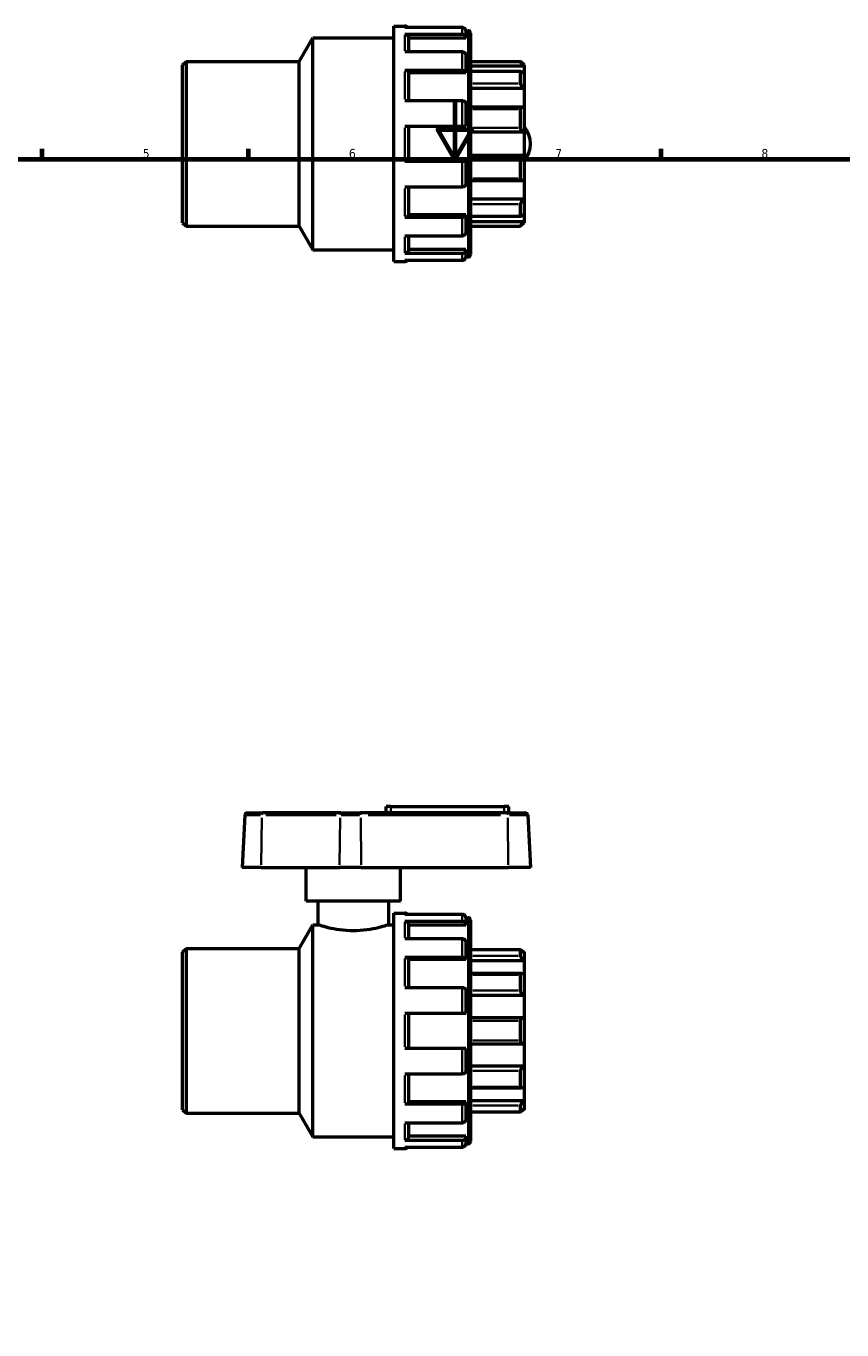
# Model space of a CAD drawing. Header units: millimetres. Extents: x 0 to 900, y -256 to 619.
# Tile 3 of 4: x 275 to 552, y 176 to 619. Entities that reach past the tile are written whole.
import ezdxf

# ---------------------------------------------------------------- set-up
doc = ezdxf.new("R2010")
doc.units = ezdxf.units.MM
for name, color, linetype, lineweight in [('Border (ANSI)', 7, 'Continuous', 70), ('Visible (ANSI)', 7, 'Continuous', 50), ('Visible Narrow (ANSI)', 7, 'Continuous', 35)]:
    doc.layers.add(name, color=color, linetype=linetype, lineweight=lineweight)
doc.styles.add('Note Text (ANSI)', font='tahoma.ttf')

# ---------------------------------------------------------------- blocks, each defined once
blk = doc.blocks.new('Borders Default Border')
at = {"layer": 'Border (ANSI)'}
for p, q in [((280.33, 574), (280.33, 577.45)), ((350.42, 574), (350.42, 577.45)), ((490.58, 574), (490.58, 577.45))]:
    blk.add_line(p, q, dxfattribs=at)
at = {"layer": 'Border (ANSI)', "flags": 128}
for points in [[(420.5, 594), (420.5, 574), (414.73, 584), (426.27, 584), (420.5, 574)], [(20, 20), (20, 574), (821, 574), (821, 20), (20, 20)]]:
    blk.add_lwpolyline(points, dxfattribs=at)
at = {"layer": 'Border (ANSI)', "char_height": 3.05, "attachment_point": 7, "style": 'Note Text (ANSI)'}
for s, insert in [('5', (314.48, 574.34)), ('6', (384.49, 574.34)), ('7', (454.6, 574.4)), ('8', (524.63, 574.33))]:
    blk.add_mtext(s, dxfattribs=dict(at, insert=insert))

msp = doc.modelspace()

# ---------------------------------------------------------------- linework, layer by layer
at = {"layer": 'Visible (ANSI)'}
for p, q in [((399.773, 539.162), (399.773, 619.162)), ((399.773, 619.162), (403.473, 619.162)), ((422.973, 618.71), (403.473, 618.71)), ((403.473, 616.411), (422.973, 616.411)), ((424.171, 617.562), (424.973, 617.562)), ((424.173, 617.496), (424.173, 615.36)), ((425.773, 616.762), (425.773, 541.562)), ((367.554, 607.162), (372.173, 615.162)), ((372.173, 543.162), (372.173, 615.162)), ((372.173, 615.162), (399.773, 615.162)), ((404.673, 615.36), (404.673, 610.411)), ((424.173, 615.009), (404.673, 615.009)), ((424.173, 615.36), (424.173, 615.009)), ((327.973, 605.962), (329.173, 607.162)), ((329.173, 607.162), (329.173, 551.162)), ((329.173, 607.162), (367.554, 607.162)), ((367.554, 551.162), (367.554, 607.162)), ((422.973, 610.411), (403.473, 610.411)), ((424.173, 609.36), (424.173, 603.525)), ((425.773, 607.162), (442.773, 607.162)), ((442.773, 606.962), (442.773, 607.162)), ((443.973, 605.962), (442.773, 607.162)), ((327.973, 552.362), (327.973, 605.962)), ((403.473, 604.132), (422.973, 604.132)), ((404.673, 603.525), (404.673, 593.74)), ((424.173, 603.323), (404.673, 603.323)), ((424.173, 603.525), (424.173, 603.323)), ((443.973, 605.601), (425.773, 605.601)), ((442.919, 603.768), (425.773, 603.768)), ((442.773, 599.69), (442.773, 603.616)), ((443.973, 605.962), (443.973, 605.601)), ((443.973, 605.601), (443.973, 603.129)), ((443.973, 603.129), (443.973, 597.975)), ((443.973, 597.975), (425.773, 597.975)), ((443.973, 597.975), (443.973, 591.502)), ((422.973, 593.74), (403.473, 593.74)), ((424.173, 593.133), (424.173, 585.162)), ((443.447, 591.625), (425.773, 591.625)), ((442.773, 584.577), (442.773, 590.929)), ((443.973, 591.502), (443.973, 583.162)), ((403.473, 585.162), (422.973, 585.162)), ((404.673, 585.162), (404.673, 573.162)), ((443.973, 583.162), (425.773, 583.162)), ((443.973, 583.162), (443.973, 575.162)), ((422.973, 573.162), (403.473, 573.162)), ((424.173, 573.162), (424.173, 565.192)), ((443.973, 575.162), (425.773, 575.162)), ((442.773, 567.395), (442.773, 573.748)), ((443.973, 575.162), (443.973, 566.822)), ((403.473, 564.585), (422.973, 564.585)), ((404.673, 564.585), (404.673, 554.8)), ((425.773, 566.7), (443.447, 566.7)), ((443.973, 566.822), (443.973, 560.35)), ((443.973, 560.35), (425.773, 560.35)), ((442.773, 554.708), (442.773, 558.635)), ((443.973, 560.35), (443.973, 555.196)), ((422.973, 554.192), (403.473, 554.192)), ((424.173, 555.002), (404.673, 555.002)), ((424.173, 555.002), (424.173, 554.8)), ((424.173, 554.8), (424.173, 548.965)), ((425.773, 554.556), (442.919, 554.556)), ((443.973, 555.196), (443.973, 552.723)), ((327.973, 552.362), (329.173, 551.162)), ((329.173, 551.162), (367.554, 551.162)), ((367.554, 551.162), (372.173, 543.162)), ((443.973, 552.723), (425.773, 552.723)), ((425.773, 551.162), (442.773, 551.162)), ((443.973, 552.362), (442.773, 551.162)), ((442.773, 551.162), (442.773, 551.362)), ((443.973, 552.723), (443.973, 552.362)), ((403.473, 547.913), (422.973, 547.913)), ((404.673, 547.913), (404.673, 542.965)), ((372.173, 543.162), (399.773, 543.162)), ((422.973, 541.913), (403.473, 541.913)), ((424.173, 543.315), (404.673, 543.315)), ((424.171, 540.762), (424.973, 540.762)), ((424.173, 543.315), (424.173, 542.965)), ((424.173, 542.965), (424.173, 540.829)), ((399.773, 539.162), (403.473, 539.162)), ((403.473, 539.615), (422.973, 539.615)), ((349.133, 351.149), (348.203, 333.407)), ((349.932, 351.907), (355.161, 351.907)), ((381.739, 351.907), (355.161, 351.907)), ((381.739, 351.907), (388.354, 351.907)), ((438.304, 351.907), (388.354, 351.907)), ((398.773, 354.127), (397.173, 354.127)), ((397.173, 351.907), (397.173, 354.127)), ((398.773, 354.127), (437.173, 354.127)), ((438.773, 354.127), (437.173, 354.127)), ((438.304, 351.907), (444.414, 351.907)), ((438.773, 351.907), (438.773, 354.127)), ((445.213, 351.149), (446.142, 333.407)), ((354.681, 333.407), (348.203, 333.407)), ((354.681, 333.407), (381.259, 333.407)), ((369.973, 321.907), (369.973, 333.407)), ((388.624, 333.407), (381.259, 333.407)), ((388.624, 333.407), (438.574, 333.407)), ((401.973, 321.907), (401.973, 333.407)), ((446.142, 333.407), (438.574, 333.407)), ((401.973, 321.907), (369.973, 321.907)), ((373.973, 321.907), (373.973, 313.907)), ((397.973, 321.907), (397.973, 313.907)), ((399.773, 237.907), (399.773, 317.907)), ((399.773, 317.907), (403.473, 317.907)), ((422.973, 317.455), (403.473, 317.455)), ((403.473, 315.156), (422.973, 315.156)), ((424.171, 316.307), (424.973, 316.307)), ((424.173, 316.241), (424.173, 314.105)), ((425.773, 315.507), (425.773, 240.307)), ((367.554, 305.907), (372.173, 313.907)), ((372.173, 241.907), (372.173, 313.907)), ((372.173, 313.907), (373.973, 313.907)), ((397.973, 313.907), (399.773, 313.907)), ((404.673, 314.105), (404.673, 309.156)), ((424.173, 313.754), (404.673, 313.754)), ((424.173, 314.105), (424.173, 313.754)), ((327.973, 304.707), (329.173, 305.907)), ((329.173, 305.907), (329.173, 249.907)), ((329.173, 305.907), (367.554, 305.907)), ((367.554, 249.907), (367.554, 305.907)), ((422.973, 309.156), (403.473, 309.156)), ((424.173, 308.105), (424.173, 302.27)), ((327.973, 251.107), (327.973, 304.707)), ((403.473, 302.877), (422.973, 302.877)), ((404.673, 302.27), (404.673, 292.485)), ((424.173, 302.068), (404.673, 302.068)), ((424.173, 302.27), (424.173, 302.068)), ((442.794, 305.402), (425.773, 305.402)), ((443.973, 301.697), (425.773, 301.697)), ((442.773, 303.315), (442.773, 305.379)), ((443.973, 304.707), (443.662, 304.707)), ((443.973, 304.707), (443.973, 304.407)), ((443.973, 304.407), (443.973, 301.697)), ((443.973, 301.697), (443.973, 296.995)), ((443.143, 297.334), (425.773, 297.334)), ((442.773, 291.546), (442.773, 296.95)), ((443.973, 296.995), (443.973, 289.9)), ((422.973, 292.485), (403.473, 292.485)), ((424.173, 291.878), (424.173, 283.907)), ((443.973, 289.9), (425.773, 289.9)), ((443.973, 289.9), (443.973, 282.292)), ((403.473, 283.907), (422.973, 283.907)), ((404.673, 283.907), (404.673, 271.907)), ((443.803, 282.304), (425.773, 282.304)), ((442.773, 274.567), (442.773, 281.247)), ((443.973, 282.292), (443.973, 273.523)), ((422.973, 271.907), (403.473, 271.907)), ((424.173, 271.907), (424.173, 263.937)), ((425.773, 273.511), (443.803, 273.511)), ((443.973, 273.523), (443.973, 265.914)), ((443.973, 265.914), (425.773, 265.914)), ((443.973, 265.914), (443.973, 258.82)), ((403.473, 263.33), (422.973, 263.33)), ((404.673, 263.33), (404.673, 253.545)), ((442.773, 258.865), (442.773, 264.269)), ((425.773, 258.481), (443.143, 258.481)), ((443.973, 258.82), (443.973, 254.117)), ((422.973, 252.937), (403.473, 252.937)), ((424.173, 253.747), (404.673, 253.747)), ((424.173, 253.747), (424.173, 253.545)), ((424.173, 253.545), (424.173, 247.71)), ((443.973, 254.117), (425.773, 254.117)), ((442.773, 250.436), (442.773, 252.5)), ((443.973, 254.117), (443.973, 251.408)), ((327.973, 251.107), (329.173, 249.907)), ((329.173, 249.907), (367.554, 249.907)), ((367.554, 249.907), (372.173, 241.907)), ((425.773, 250.413), (442.794, 250.413)), ((443.973, 251.107), (443.662, 251.107)), ((443.973, 251.408), (443.973, 251.107)), ((403.473, 246.658), (422.973, 246.658)), ((404.673, 246.658), (404.673, 241.71)), ((372.173, 241.907), (399.773, 241.907)), ((422.973, 240.658), (403.473, 240.658)), ((424.173, 242.06), (404.673, 242.06)), ((424.171, 239.507), (424.973, 239.507)), ((424.173, 242.06), (424.173, 241.71)), ((424.173, 241.71), (424.173, 239.574)), ((399.773, 237.907), (403.473, 237.907)), ((403.473, 238.36), (422.973, 238.36))]:
    msp.add_line(p, q, dxfattribs=at)
for centre, radius, start, end in [((403.473, 617.962), 1.2, 38.52577, 90), ((424.973, 616.762), 0.8, 0, 90), ((437.173, 579.162), 8.97, 319.29883, 40.70117), ((424.973, 541.562), 0.8, 270, 0), ((403.473, 540.362), 1.2, 270, 321.47423), ((349.932, 351.107), 0.8, 90, 177), ((444.414, 351.107), 0.8, 3, 90), ((403.473, 316.707), 1.2, 38.52577, 90), ((424.973, 315.507), 0.8, 0, 90), ((424.973, 240.307), 0.8, 270, 0), ((403.473, 239.107), 1.2, 270, 321.47423)]:
    msp.add_arc(centre, radius, start, end, dxfattribs=at)
for points, knots in [([(403.473, 616.411), (403.62, 616.411), (403.794, 616.381), (404.067, 616.283), (404.215, 616.196), (404.425, 616.013), (404.524, 615.884), (404.638, 615.644), (404.673, 615.49), (404.673, 615.36)], [0, 0, 0, 0, 0.0442644, 0.0442644, 0.08878739, 0.08878739, 0.13363513, 0.13363513, 0.17877072, 0.17877072, 0.17877072, 0.17877072]), ([(424.173, 617.496), (424.173, 617.646), (424.138, 617.823), (424.024, 618.101), (423.925, 618.25), (423.715, 618.462), (423.567, 618.561), (423.294, 618.675), (423.12, 618.71), (422.973, 618.71)], [-0.17877072, -0.17877072, -0.17877072, -0.17877072, -0.13363513, -0.13363513, -0.08878739, -0.08878739, -0.0442644, -0.0442644, 0, 0, 0, 0]), ([(422.973, 616.411), (423.12, 616.411), (423.294, 616.381), (423.567, 616.283), (423.715, 616.196), (423.925, 616.013), (424.024, 615.884), (424.138, 615.644), (424.173, 615.49), (424.173, 615.36)], [0, 0, 0, 0, 0.0442644, 0.0442644, 0.08878739, 0.08878739, 0.13363513, 0.13363513, 0.17877072, 0.17877072, 0.17877072, 0.17877072]), ([(424.173, 609.36), (424.173, 609.49), (424.138, 609.644), (424.024, 609.884), (423.925, 610.013), (423.715, 610.196), (423.567, 610.283), (423.294, 610.381), (423.12, 610.411), (422.973, 610.411)], [-0.17877072, -0.17877072, -0.17877072, -0.17877072, -0.13363513, -0.13363513, -0.08878739, -0.08878739, -0.0442644, -0.0442644, 0, 0, 0, 0]), ([(443.973, 605.601), (443.834, 605.739), (443.685, 605.89), (443.392, 606.198), (443.249, 606.355), (443.032, 606.602), (442.939, 606.714), (442.842, 606.841), (442.816, 606.877), (442.782, 606.933), (442.773, 606.952), (442.773, 606.962)], [0.4314737, 0.4314737, 0.4314737, 0.4314737, 0.48979142, 0.48979142, 0.55189142, 0.55189142, 0.6029303, 0.6029303, 0.62844974, 0.62844974, 0.65396918, 0.65396918, 0.65396918, 0.65396918]), ([(403.473, 604.132), (403.62, 604.132), (403.794, 604.115), (404.067, 604.058), (404.215, 604.008), (404.425, 603.902), (404.524, 603.828), (404.638, 603.689), (404.673, 603.6), (404.673, 603.525)], [0, 0, 0, 0, 0.0442644, 0.0442644, 0.08878739, 0.08878739, 0.13363513, 0.13363513, 0.17877072, 0.17877072, 0.17877072, 0.17877072]), ([(422.973, 604.132), (423.12, 604.132), (423.294, 604.115), (423.567, 604.058), (423.715, 604.008), (423.925, 603.902), (424.024, 603.828), (424.138, 603.689), (424.173, 603.6), (424.173, 603.525)], [0, 0, 0, 0, 0.0442644, 0.0442644, 0.08878739, 0.08878739, 0.13363513, 0.13363513, 0.17877072, 0.17877072, 0.17877072, 0.17877072]), ([(442.773, 603.616), (442.773, 603.658), (442.782, 603.691), (442.816, 603.741), (442.842, 603.757), (442.939, 603.778), (443.032, 603.756), (443.249, 603.665), (443.392, 603.58), (443.685, 603.372), (443.834, 603.252), (443.973, 603.129)], [0.22627776, 0.22627776, 0.22627776, 0.22627776, 0.2517972, 0.2517972, 0.27731664, 0.27731664, 0.32835552, 0.32835552, 0.39045553, 0.39045553, 0.44877324, 0.44877324, 0.44877324, 0.44877324]), ([(443.973, 597.975), (443.834, 598.074), (443.685, 598.199), (443.392, 598.49), (443.249, 598.659), (443.032, 598.968), (442.939, 599.126), (442.842, 599.353), (442.816, 599.428), (442.782, 599.567), (442.773, 599.632), (442.773, 599.69)], [0.4314737, 0.4314737, 0.4314737, 0.4314737, 0.48979142, 0.48979142, 0.55189142, 0.55189142, 0.6029303, 0.6029303, 0.62844974, 0.62844974, 0.65396918, 0.65396918, 0.65396918, 0.65396918]), ([(424.173, 593.133), (424.173, 593.208), (424.138, 593.297), (424.024, 593.435), (423.925, 593.51), (423.715, 593.616), (423.567, 593.666), (423.294, 593.722), (423.12, 593.74), (422.973, 593.74)], [-0.17877072, -0.17877072, -0.17877072, -0.17877072, -0.13363513, -0.13363513, -0.08878739, -0.08878739, -0.0442644, -0.0442644, 0, 0, 0, 0]), ([(442.773, 590.929), (442.773, 591.007), (442.782, 591.081), (442.816, 591.216), (442.842, 591.278), (442.939, 591.44), (443.032, 591.516), (443.249, 591.615), (443.392, 591.635), (443.685, 591.607), (443.834, 591.564), (443.973, 591.502)], [0.22627776, 0.22627776, 0.22627776, 0.22627776, 0.2517972, 0.2517972, 0.27731664, 0.27731664, 0.32835552, 0.32835552, 0.39045553, 0.39045553, 0.44877324, 0.44877324, 0.44877324, 0.44877324]), ([(422.973, 585.162), (423.12, 585.162), (423.294, 585.162), (423.567, 585.162), (423.715, 585.162), (423.925, 585.162), (424.024, 585.162), (424.138, 585.162), (424.173, 585.162), (424.173, 585.162)], [0, 0, 0, 0, 0.0442644, 0.0442644, 0.08878739, 0.08878739, 0.13363513, 0.13363513, 0.17877072, 0.17877072, 0.17877072, 0.17877072]), ([(443.973, 583.162), (443.834, 583.186), (443.685, 583.236), (443.392, 583.399), (443.249, 583.515), (443.032, 583.768), (442.939, 583.913), (442.842, 584.153), (442.816, 584.237), (442.782, 584.407), (442.773, 584.493), (442.773, 584.577)], [0.4314737, 0.4314737, 0.4314737, 0.4314737, 0.48979142, 0.48979142, 0.55189142, 0.55189142, 0.6029303, 0.6029303, 0.62844974, 0.62844974, 0.65396918, 0.65396918, 0.65396918, 0.65396918]), ([(424.173, 573.162), (424.173, 573.162), (424.138, 573.162), (424.024, 573.162), (423.925, 573.162), (423.715, 573.162), (423.567, 573.162), (423.294, 573.162), (423.12, 573.162), (422.973, 573.162)], [-0.17877072, -0.17877072, -0.17877072, -0.17877072, -0.13363513, -0.13363513, -0.08878739, -0.08878739, -0.0442644, -0.0442644, 0, 0, 0, 0]), ([(442.773, 573.748), (442.773, 573.831), (442.782, 573.917), (442.816, 574.087), (442.842, 574.172), (442.939, 574.412), (443.032, 574.557), (443.249, 574.809), (443.392, 574.926), (443.685, 575.088), (443.834, 575.139), (443.973, 575.162)], [0.22627776, 0.22627776, 0.22627776, 0.22627776, 0.2517972, 0.2517972, 0.27731664, 0.27731664, 0.32835552, 0.32835552, 0.39045553, 0.39045553, 0.44877324, 0.44877324, 0.44877324, 0.44877324]), ([(443.973, 566.822), (443.834, 566.761), (443.685, 566.718), (443.392, 566.69), (443.249, 566.709), (443.032, 566.809), (442.939, 566.885), (442.842, 567.047), (442.816, 567.108), (442.782, 567.244), (442.773, 567.318), (442.773, 567.395)], [0.4314737, 0.4314737, 0.4314737, 0.4314737, 0.48979142, 0.48979142, 0.55189142, 0.55189142, 0.6029303, 0.6029303, 0.62844974, 0.62844974, 0.65396918, 0.65396918, 0.65396918, 0.65396918]), ([(422.973, 564.585), (423.12, 564.585), (423.294, 564.602), (423.567, 564.659), (423.715, 564.709), (423.925, 564.815), (424.024, 564.889), (424.138, 565.028), (424.173, 565.117), (424.173, 565.192)], [0, 0, 0, 0, 0.0442644, 0.0442644, 0.08878739, 0.08878739, 0.13363513, 0.13363513, 0.17877072, 0.17877072, 0.17877072, 0.17877072]), ([(442.773, 558.635), (442.773, 558.693), (442.782, 558.758), (442.816, 558.897), (442.842, 558.971), (442.939, 559.199), (443.032, 559.357), (443.249, 559.666), (443.392, 559.835), (443.685, 560.126), (443.834, 560.25), (443.973, 560.35)], [0.22627776, 0.22627776, 0.22627776, 0.22627776, 0.2517972, 0.2517972, 0.27731664, 0.27731664, 0.32835552, 0.32835552, 0.39045553, 0.39045553, 0.44877324, 0.44877324, 0.44877324, 0.44877324]), ([(404.673, 554.8), (404.673, 554.724), (404.638, 554.636), (404.524, 554.497), (404.425, 554.422), (404.215, 554.317), (404.067, 554.267), (403.794, 554.21), (403.62, 554.192), (403.473, 554.192)], [0.53642855, 0.53642855, 0.53642855, 0.53642855, 0.58156414, 0.58156414, 0.62641188, 0.62641188, 0.67093487, 0.67093487, 0.71519927, 0.71519927, 0.71519927, 0.71519927]), ([(424.173, 554.8), (424.173, 554.724), (424.138, 554.636), (424.024, 554.497), (423.925, 554.422), (423.715, 554.317), (423.567, 554.267), (423.294, 554.21), (423.12, 554.192), (422.973, 554.192)], [-0.17877072, -0.17877072, -0.17877072, -0.17877072, -0.13363513, -0.13363513, -0.08878739, -0.08878739, -0.0442644, -0.0442644, 0, 0, 0, 0]), ([(443.973, 555.196), (443.834, 555.073), (443.685, 554.953), (443.392, 554.745), (443.249, 554.66), (443.032, 554.569), (442.939, 554.547), (442.842, 554.568), (442.816, 554.584), (442.782, 554.633), (442.773, 554.667), (442.773, 554.708)], [0.4314737, 0.4314737, 0.4314737, 0.4314737, 0.48979142, 0.48979142, 0.55189142, 0.55189142, 0.6029303, 0.6029303, 0.62844974, 0.62844974, 0.65396918, 0.65396918, 0.65396918, 0.65396918]), ([(442.773, 551.362), (442.773, 551.372), (442.782, 551.392), (442.816, 551.447), (442.842, 551.483), (442.939, 551.611), (443.032, 551.722), (443.249, 551.969), (443.392, 552.126), (443.685, 552.435), (443.834, 552.586), (443.973, 552.723)], [0.22627776, 0.22627776, 0.22627776, 0.22627776, 0.2517972, 0.2517972, 0.27731664, 0.27731664, 0.32835552, 0.32835552, 0.39045553, 0.39045553, 0.44877324, 0.44877324, 0.44877324, 0.44877324]), ([(422.973, 547.913), (423.12, 547.913), (423.294, 547.943), (423.567, 548.042), (423.715, 548.128), (423.925, 548.311), (424.024, 548.441), (424.138, 548.681), (424.173, 548.834), (424.173, 548.965)], [0, 0, 0, 0, 0.0442644, 0.0442644, 0.08878739, 0.08878739, 0.13363513, 0.13363513, 0.17877072, 0.17877072, 0.17877072, 0.17877072]), ([(404.673, 542.965), (404.673, 542.834), (404.638, 542.681), (404.524, 542.441), (404.425, 542.311), (404.215, 542.128), (404.067, 542.042), (403.794, 541.943), (403.62, 541.913), (403.473, 541.913)], [0.53642855, 0.53642855, 0.53642855, 0.53642855, 0.58156414, 0.58156414, 0.62641188, 0.62641188, 0.67093487, 0.67093487, 0.71519927, 0.71519927, 0.71519927, 0.71519927]), ([(424.173, 542.965), (424.173, 542.834), (424.138, 542.681), (424.024, 542.441), (423.925, 542.311), (423.715, 542.128), (423.567, 542.042), (423.294, 541.943), (423.12, 541.913), (422.973, 541.913)], [-0.17877072, -0.17877072, -0.17877072, -0.17877072, -0.13363513, -0.13363513, -0.08878739, -0.08878739, -0.0442644, -0.0442644, 0, 0, 0, 0]), ([(422.973, 539.615), (423.12, 539.615), (423.294, 539.65), (423.567, 539.764), (423.715, 539.863), (423.925, 540.075), (424.024, 540.224), (424.138, 540.501), (424.173, 540.679), (424.173, 540.829)], [0, 0, 0, 0, 0.0442644, 0.0442644, 0.08878739, 0.08878739, 0.13363513, 0.13363513, 0.17877072, 0.17877072, 0.17877072, 0.17877072]), ([(403.473, 315.156), (403.62, 315.156), (403.794, 315.126), (404.067, 315.028), (404.215, 314.941), (404.425, 314.758), (404.524, 314.629), (404.638, 314.389), (404.673, 314.235), (404.673, 314.105)], [0, 0, 0, 0, 0.0442644, 0.0442644, 0.08878739, 0.08878739, 0.13363513, 0.13363513, 0.17877072, 0.17877072, 0.17877072, 0.17877072]), ([(424.173, 316.241), (424.173, 316.391), (424.138, 316.568), (424.024, 316.846), (423.925, 316.995), (423.715, 317.207), (423.567, 317.306), (423.294, 317.42), (423.12, 317.455), (422.973, 317.455)], [-0.17877072, -0.17877072, -0.17877072, -0.17877072, -0.13363513, -0.13363513, -0.08878739, -0.08878739, -0.0442644, -0.0442644, 0, 0, 0, 0]), ([(422.973, 315.156), (423.12, 315.156), (423.294, 315.126), (423.567, 315.028), (423.715, 314.941), (423.925, 314.758), (424.024, 314.629), (424.138, 314.389), (424.173, 314.235), (424.173, 314.105)], [0, 0, 0, 0, 0.0442644, 0.0442644, 0.08878739, 0.08878739, 0.13363513, 0.13363513, 0.17877072, 0.17877072, 0.17877072, 0.17877072]), ([(397.973, 313.907), (397.973, 313.907), (397.667, 313.802), (396.439, 313.421), (395.517, 313.15), (393.399, 312.636), (392.057, 312.359), (389.105, 311.961), (387.493, 311.848), (384.453, 311.848), (382.841, 311.961), (379.888, 312.359), (378.547, 312.636), (376.429, 313.15), (375.507, 313.421), (374.279, 313.802), (373.973, 313.907), (373.973, 313.907)], [1.8232804, 1.8232804, 1.8232804, 1.8232804, 2.2789947, 2.2789947, 2.7347091, 2.7347091, 3.1906349, 3.1906349, 3.6465607, 3.6465607, 4.1024865, 4.1024865, 4.5584123, 4.5584123, 5.0141267, 5.0141267, 5.4698411, 5.4698411, 5.4698411, 5.4698411]), ([(424.173, 308.105), (424.173, 308.235), (424.138, 308.389), (424.024, 308.629), (423.925, 308.758), (423.715, 308.941), (423.567, 309.028), (423.294, 309.126), (423.12, 309.156), (422.973, 309.156)], [-0.17877072, -0.17877072, -0.17877072, -0.17877072, -0.13363513, -0.13363513, -0.08878739, -0.08878739, -0.0442644, -0.0442644, 0, 0, 0, 0]), ([(403.473, 302.877), (403.62, 302.877), (403.794, 302.86), (404.067, 302.803), (404.215, 302.753), (404.425, 302.647), (404.524, 302.573), (404.638, 302.434), (404.673, 302.345), (404.673, 302.27)], [0, 0, 0, 0, 0.0442644, 0.0442644, 0.08878739, 0.08878739, 0.13363513, 0.13363513, 0.17877072, 0.17877072, 0.17877072, 0.17877072]), ([(422.973, 302.877), (423.12, 302.877), (423.294, 302.86), (423.567, 302.803), (423.715, 302.753), (423.925, 302.647), (424.024, 302.573), (424.138, 302.434), (424.173, 302.345), (424.173, 302.27)], [0, 0, 0, 0, 0.0442644, 0.0442644, 0.08878739, 0.08878739, 0.13363513, 0.13363513, 0.17877072, 0.17877072, 0.17877072, 0.17877072]), ([(442.773, 305.379), (442.773, 305.395), (442.782, 305.403), (442.816, 305.4), (442.842, 305.389), (442.939, 305.333), (443.032, 305.263), (443.249, 305.085), (443.392, 304.958), (443.685, 304.687), (443.834, 304.544), (443.973, 304.407)], [0.22627776, 0.22627776, 0.22627776, 0.22627776, 0.2517972, 0.2517972, 0.27731664, 0.27731664, 0.32835552, 0.32835552, 0.39045553, 0.39045553, 0.44877324, 0.44877324, 0.44877324, 0.44877324]), ([(443.973, 301.697), (443.834, 301.822), (443.685, 301.967), (443.392, 302.282), (443.249, 302.453), (443.032, 302.746), (442.939, 302.887), (442.842, 303.074), (442.816, 303.132), (442.782, 303.235), (442.773, 303.279), (442.773, 303.315)], [0.4314737, 0.4314737, 0.4314737, 0.4314737, 0.48979142, 0.48979142, 0.55189142, 0.55189142, 0.6029303, 0.6029303, 0.62844974, 0.62844974, 0.65396918, 0.65396918, 0.65396918, 0.65396918]), ([(442.773, 296.95), (442.773, 297.012), (442.782, 297.069), (442.816, 297.166), (442.842, 297.207), (442.939, 297.303), (443.032, 297.332), (443.249, 297.336), (443.392, 297.302), (443.685, 297.178), (443.834, 297.092), (443.973, 296.995)], [0.22627776, 0.22627776, 0.22627776, 0.22627776, 0.2517972, 0.2517972, 0.27731664, 0.27731664, 0.32835552, 0.32835552, 0.39045553, 0.39045553, 0.44877324, 0.44877324, 0.44877324, 0.44877324]), ([(424.173, 291.878), (424.173, 291.953), (424.138, 292.042), (424.024, 292.18), (423.925, 292.255), (423.715, 292.361), (423.567, 292.411), (423.294, 292.468), (423.12, 292.485), (422.973, 292.485)], [-0.17877072, -0.17877072, -0.17877072, -0.17877072, -0.13363513, -0.13363513, -0.08878739, -0.08878739, -0.0442644, -0.0442644, 0, 0, 0, 0]), ([(443.973, 289.9), (443.834, 289.965), (443.685, 290.057), (443.392, 290.296), (443.249, 290.446), (443.032, 290.741), (442.939, 290.9), (442.842, 291.146), (442.816, 291.23), (442.782, 291.392), (442.773, 291.472), (442.773, 291.546)], [0.4314737, 0.4314737, 0.4314737, 0.4314737, 0.48979142, 0.48979142, 0.55189142, 0.55189142, 0.6029303, 0.6029303, 0.62844974, 0.62844974, 0.65396918, 0.65396918, 0.65396918, 0.65396918]), ([(422.973, 283.907), (423.12, 283.907), (423.294, 283.907), (423.567, 283.907), (423.715, 283.907), (423.925, 283.907), (424.024, 283.907), (424.138, 283.907), (424.173, 283.907), (424.173, 283.907)], [0, 0, 0, 0, 0.0442644, 0.0442644, 0.08878739, 0.08878739, 0.13363513, 0.13363513, 0.17877072, 0.17877072, 0.17877072, 0.17877072]), ([(442.773, 281.247), (442.773, 281.332), (442.782, 281.416), (442.816, 281.576), (442.842, 281.653), (442.939, 281.865), (443.032, 281.981), (443.249, 282.166), (443.392, 282.237), (443.685, 282.308), (443.834, 282.312), (443.973, 282.292)], [0.22627776, 0.22627776, 0.22627776, 0.22627776, 0.2517972, 0.2517972, 0.27731664, 0.27731664, 0.32835552, 0.32835552, 0.39045553, 0.39045553, 0.44877324, 0.44877324, 0.44877324, 0.44877324]), ([(424.173, 271.907), (424.173, 271.907), (424.138, 271.907), (424.024, 271.907), (423.925, 271.907), (423.715, 271.907), (423.567, 271.907), (423.294, 271.907), (423.12, 271.907), (422.973, 271.907)], [-0.17877072, -0.17877072, -0.17877072, -0.17877072, -0.13363513, -0.13363513, -0.08878739, -0.08878739, -0.0442644, -0.0442644, 0, 0, 0, 0]), ([(443.973, 273.523), (443.834, 273.503), (443.685, 273.507), (443.392, 273.578), (443.249, 273.649), (443.032, 273.834), (442.939, 273.95), (442.842, 274.162), (442.816, 274.238), (442.782, 274.399), (442.773, 274.483), (442.773, 274.567)], [0.4314737, 0.4314737, 0.4314737, 0.4314737, 0.48979142, 0.48979142, 0.55189142, 0.55189142, 0.6029303, 0.6029303, 0.62844974, 0.62844974, 0.65396918, 0.65396918, 0.65396918, 0.65396918]), ([(442.773, 264.269), (442.773, 264.343), (442.782, 264.423), (442.816, 264.585), (442.842, 264.669), (442.939, 264.915), (443.032, 265.074), (443.249, 265.369), (443.392, 265.519), (443.685, 265.757), (443.834, 265.849), (443.973, 265.914)], [0.22627776, 0.22627776, 0.22627776, 0.22627776, 0.2517972, 0.2517972, 0.27731664, 0.27731664, 0.32835552, 0.32835552, 0.39045553, 0.39045553, 0.44877324, 0.44877324, 0.44877324, 0.44877324]), ([(422.973, 263.33), (423.12, 263.33), (423.294, 263.347), (423.567, 263.404), (423.715, 263.454), (423.925, 263.56), (424.024, 263.634), (424.138, 263.773), (424.173, 263.862), (424.173, 263.937)], [0, 0, 0, 0, 0.0442644, 0.0442644, 0.08878739, 0.08878739, 0.13363513, 0.13363513, 0.17877072, 0.17877072, 0.17877072, 0.17877072]), ([(443.973, 258.82), (443.834, 258.723), (443.685, 258.637), (443.392, 258.513), (443.249, 258.479), (443.032, 258.483), (442.939, 258.512), (442.842, 258.608), (442.816, 258.649), (442.782, 258.746), (442.773, 258.803), (442.773, 258.865)], [0.4314737, 0.4314737, 0.4314737, 0.4314737, 0.48979142, 0.48979142, 0.55189142, 0.55189142, 0.6029303, 0.6029303, 0.62844974, 0.62844974, 0.65396918, 0.65396918, 0.65396918, 0.65396918]), ([(404.673, 253.545), (404.673, 253.469), (404.638, 253.381), (404.524, 253.242), (404.425, 253.167), (404.215, 253.062), (404.067, 253.012), (403.794, 252.955), (403.62, 252.937), (403.473, 252.937)], [0.53642855, 0.53642855, 0.53642855, 0.53642855, 0.58156414, 0.58156414, 0.62641188, 0.62641188, 0.67093487, 0.67093487, 0.71519927, 0.71519927, 0.71519927, 0.71519927]), ([(424.173, 253.545), (424.173, 253.469), (424.138, 253.381), (424.024, 253.242), (423.925, 253.167), (423.715, 253.062), (423.567, 253.012), (423.294, 252.955), (423.12, 252.937), (422.973, 252.937)], [-0.17877072, -0.17877072, -0.17877072, -0.17877072, -0.13363513, -0.13363513, -0.08878739, -0.08878739, -0.0442644, -0.0442644, 0, 0, 0, 0]), ([(442.773, 252.5), (442.773, 252.536), (442.782, 252.58), (442.816, 252.683), (442.842, 252.741), (442.939, 252.927), (443.032, 253.069), (443.249, 253.361), (443.392, 253.532), (443.685, 253.848), (443.834, 253.993), (443.973, 254.117)], [0.22627776, 0.22627776, 0.22627776, 0.22627776, 0.2517972, 0.2517972, 0.27731664, 0.27731664, 0.32835552, 0.32835552, 0.39045553, 0.39045553, 0.44877324, 0.44877324, 0.44877324, 0.44877324]), ([(443.973, 251.408), (443.834, 251.271), (443.685, 251.128), (443.392, 250.856), (443.249, 250.729), (443.032, 250.552), (442.939, 250.482), (442.842, 250.426), (442.816, 250.415), (442.782, 250.412), (442.773, 250.419), (442.773, 250.436)], [0.4314737, 0.4314737, 0.4314737, 0.4314737, 0.48979142, 0.48979142, 0.55189142, 0.55189142, 0.6029303, 0.6029303, 0.62844974, 0.62844974, 0.65396918, 0.65396918, 0.65396918, 0.65396918]), ([(422.973, 246.658), (423.12, 246.658), (423.294, 246.688), (423.567, 246.787), (423.715, 246.873), (423.925, 247.056), (424.024, 247.186), (424.138, 247.426), (424.173, 247.579), (424.173, 247.71)], [0, 0, 0, 0, 0.0442644, 0.0442644, 0.08878739, 0.08878739, 0.13363513, 0.13363513, 0.17877072, 0.17877072, 0.17877072, 0.17877072]), ([(404.673, 241.71), (404.673, 241.579), (404.638, 241.426), (404.524, 241.186), (404.425, 241.056), (404.215, 240.873), (404.067, 240.787), (403.794, 240.688), (403.62, 240.658), (403.473, 240.658)], [0.53642855, 0.53642855, 0.53642855, 0.53642855, 0.58156414, 0.58156414, 0.62641188, 0.62641188, 0.67093487, 0.67093487, 0.71519927, 0.71519927, 0.71519927, 0.71519927]), ([(424.173, 241.71), (424.173, 241.579), (424.138, 241.426), (424.024, 241.186), (423.925, 241.056), (423.715, 240.873), (423.567, 240.787), (423.294, 240.688), (423.12, 240.658), (422.973, 240.658)], [-0.17877072, -0.17877072, -0.17877072, -0.17877072, -0.13363513, -0.13363513, -0.08878739, -0.08878739, -0.0442644, -0.0442644, 0, 0, 0, 0]), ([(422.973, 238.36), (423.12, 238.36), (423.294, 238.395), (423.567, 238.509), (423.715, 238.608), (423.925, 238.82), (424.024, 238.969), (424.138, 239.247), (424.173, 239.424), (424.173, 239.574)], [0, 0, 0, 0, 0.0442644, 0.0442644, 0.08878739, 0.08878739, 0.13363513, 0.13363513, 0.17877072, 0.17877072, 0.17877072, 0.17877072])]:
    msp.add_open_spline(points, degree=3, knots=knots, dxfattribs=at)
at = {"layer": 'Visible Narrow (ANSI)'}
for p, q in [((403.473, 618.754), (403.473, 619.161)), ((403.473, 610.784), (403.473, 616.188)), ((422.973, 616.571), (422.973, 618.641)), ((424.973, 541.235), (424.973, 617.09)), ((422.973, 604.478), (422.973, 610.132)), ((441.923, 606.962), (426.623, 606.962)), ((403.473, 594.299), (403.473, 603.659)), ((426.623, 603.616), (441.923, 603.616)), ((441.923, 599.69), (426.623, 599.69)), ((422.973, 585.602), (422.973, 593.325)), ((426.623, 590.929), (441.923, 590.929)), ((403.473, 573.758), (403.473, 584.566)), ((441.923, 584.577), (426.623, 584.577)), ((422.973, 565), (422.973, 572.723)), ((426.623, 573.748), (441.923, 573.748)), ((441.923, 567.395), (426.623, 567.395)), ((403.473, 554.666), (403.473, 564.026)), ((426.623, 558.635), (441.923, 558.635)), ((422.973, 548.193), (422.973, 553.846)), ((441.923, 554.708), (426.623, 554.708)), ((426.623, 551.362), (441.923, 551.362)), ((403.473, 542.137), (403.473, 547.541)), ((422.973, 539.684), (422.973, 541.753)), ((403.473, 539.163), (403.473, 539.571)), ((354.447, 351.149), (349.15, 351.149)), ((354.927, 350.262), (354.694, 334.294)), ((356.268, 351.149), (380.188, 351.149)), ((381.504, 350.262), (381.272, 334.294)), ((388.131, 351.149), (381.856, 351.149)), ((388.486, 350.262), (388.617, 334.294)), ((390.976, 351.149), (435.931, 351.149)), ((398.773, 352.018), (398.773, 354.016)), ((437.173, 352.018), (437.173, 354.016)), ((438.436, 350.262), (438.567, 334.294)), ((445.192, 351.149), (438.987, 351.149)), ((403.473, 317.499), (403.473, 317.906)), ((403.473, 309.529), (403.473, 314.933)), ((422.973, 315.316), (422.973, 317.386)), ((424.973, 239.98), (424.973, 315.835)), ((422.973, 303.223), (422.973, 308.877)), ((403.473, 293.044), (403.473, 302.404)), ((426.623, 305.379), (441.923, 305.379)), ((441.923, 303.315), (426.623, 303.315)), ((426.623, 296.95), (441.923, 296.95)), ((422.973, 284.347), (422.973, 292.07)), ((441.923, 291.546), (426.623, 291.546)), ((403.473, 272.503), (403.473, 283.311)), ((426.623, 281.247), (441.923, 281.247)), ((422.973, 263.745), (422.973, 271.468)), ((441.923, 274.567), (426.623, 274.567)), ((403.473, 253.411), (403.473, 262.771)), ((426.623, 264.269), (441.923, 264.269)), ((441.923, 258.865), (426.623, 258.865)), ((422.973, 246.938), (422.973, 252.591)), ((426.623, 252.5), (441.923, 252.5)), ((441.923, 250.436), (426.623, 250.436)), ((403.473, 240.882), (403.473, 246.286)), ((422.973, 238.429), (422.973, 240.498)), ((403.473, 237.909), (403.473, 238.316))]:
    msp.add_line(p, q, dxfattribs=at)
for centre, ratio, start_param, end_param in [((355.161, 351.107), 0.2777778, 0.0759218, 1.4425146), ((381.739, 351.107), 0.2777778, 0.0759218, 1.4425146), ((388.354, 351.107), 0.15625, 4.8406707, 6.2072635), ((438.304, 351.107), 0.15625, 4.8406707, 6.2072635)]:
    msp.add_ellipse(centre, major_axis=(0, 0.8), ratio=ratio, start_param=start_param, end_param=end_param, dxfattribs=at)

# ---------------------------------------------------------------- block references
msp.add_blockref('Borders Default Border', (0, 0))

doc.saveas('drawing.dxf')
